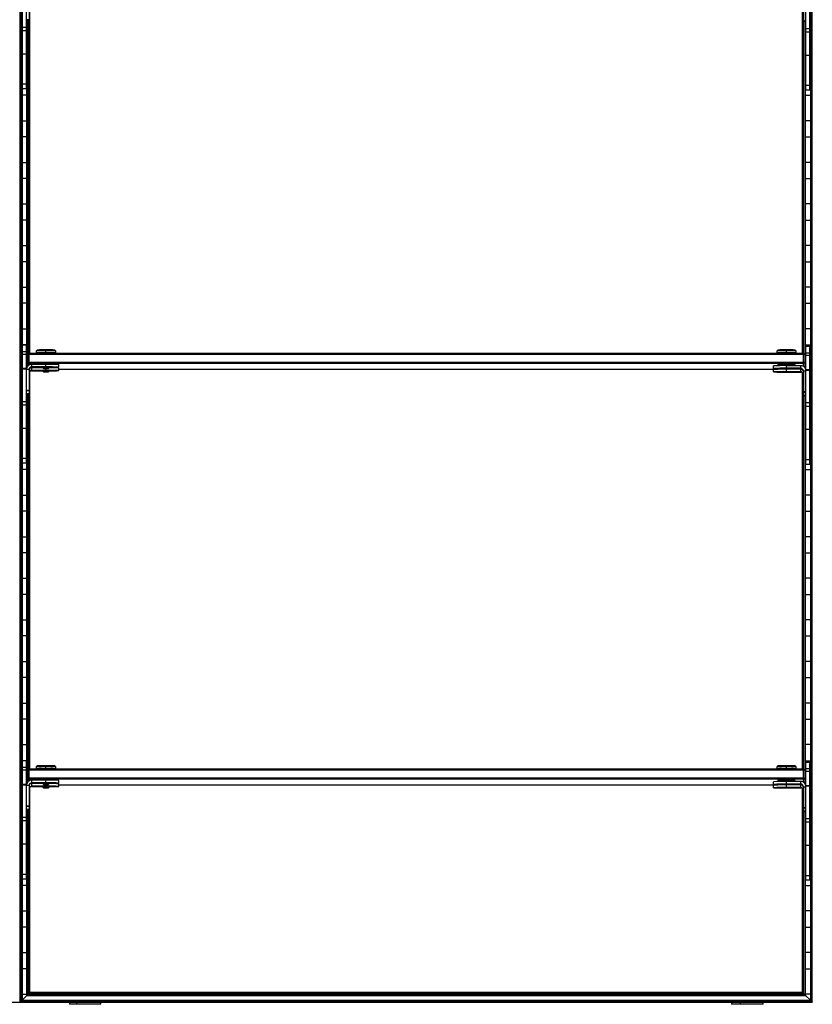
# Model space of a CAD drawing. Header units: millimetres. Extents: x -305 to 1920, y -1202 to 1202.
# Tile 4 of 8: x 1310 to 1920, y -1202 to -444. Entities that reach past the tile are written whole.
import ezdxf

# ---------------------------------------------------------------- set-up
doc = ezdxf.new("R2010")
doc.units = ezdxf.units.MM

msp = doc.modelspace()

# ---------------------------------------------------------------- linework, layer by layer
at = {"color": 7, "linetype": 'Continuous', "lineweight": 25}
for p, q in [((1310.62, -1200), (1310.62, 1200)), ((1310.96, 1199.65), (1310.96, -1199.65)), ((1311.77, 1198.85), (1311.77, -1198.85)), ((1312.12, 1198.5), (1312.12, -1198.5)), ((1918.87, 1198.5), (1918.87, -1198.5)), ((1919.21, -1198.85), (1919.21, 1198.85)), ((1920.02, 1199.65), (1920.02, -1199.65)), ((1920.37, -1200), (1920.37, 1200)), ((1312.49, -497.25), (1312.49, -406.25)), ((1315.49, -497.25), (1315.49, -406.25)), ((1915.49, -498.25), (1915.49, -407.25)), ((1918.49, -498.25), (1918.49, -407.25)), ((1317.49, -425.22), (1317.49, -444.18)), ((1318.07, -700.54), (1318.07, -426.78)), ((1912.91, -700.54), (1912.91, -427.78)), ((1913.49, -426.22), (1913.49, -445.18)), ((1317.49, -444.18), (1315.49, -444.18)), ((1315.87, -711.53), (1315.87, -444.18)), ((1316.21, -444.18), (1316.21, -710.92)), ((1317.02, -701.01), (1317.02, -444.18)), ((1317.37, -444.18), (1317.37, -700.66)), ((1913.49, -444.83), (1915.49, -444.83)), ((1913.49, -445.18), (1915.49, -445.18)), ((1913.62, -445.18), (1913.62, -700.66)), ((1913.96, -701.01), (1913.96, -445.18)), ((1914.77, -445.18), (1914.77, -711.92)), ((1915.12, -712.53), (1915.12, -445.18)), ((1315.49, -449.92), (1312.49, -449.92)), ((1315.49, -452.59), (1312.49, -452.59)), ((1918.49, -450.92), (1915.49, -450.92)), ((1918.49, -453.59), (1915.49, -453.59)), ((1312.12, -457.8), (1312.49, -457.8)), ((1315.49, -457.8), (1315.87, -457.8)), ((1915.49, -457.8), (1915.12, -457.8)), ((1918.87, -457.8), (1918.49, -457.8)), ((1312.49, -470.2), (1312.12, -470.2)), ((1315.49, -470.44), (1312.49, -470.44)), ((1315.87, -470.2), (1315.49, -470.2)), ((1915.12, -470.2), (1915.49, -470.2)), ((1918.49, -471.44), (1915.49, -471.44)), ((1918.49, -470.2), (1918.87, -470.2)), ((1312.12, -489.8), (1312.49, -489.8)), ((1315.49, -489.8), (1315.87, -489.8)), ((1915.49, -489.8), (1915.12, -489.8)), ((1918.87, -489.8), (1918.49, -489.8)), ((1315.49, -493.68), (1312.49, -493.68)), ((1315.49, -497.25), (1312.49, -497.25)), ((1918.49, -494.68), (1915.49, -494.68)), ((1918.49, -498.25), (1915.49, -498.25)), ((1315.87, -502.2), (1312.12, -502.2)), ((1915.12, -502.2), (1918.87, -502.2)), ((1312.12, -521.8), (1315.87, -521.8)), ((1918.87, -521.8), (1915.12, -521.8)), ((1315.87, -534.2), (1312.12, -534.2)), ((1915.12, -534.2), (1918.87, -534.2)), ((1312.12, -553.8), (1315.87, -553.8)), ((1918.87, -553.8), (1915.12, -553.8)), ((1315.87, -566.2), (1312.12, -566.2)), ((1915.12, -566.2), (1918.87, -566.2)), ((1312.12, -585.8), (1315.87, -585.8)), ((1918.87, -585.8), (1915.12, -585.8)), ((1315.87, -598.2), (1312.12, -598.2)), ((1915.12, -598.2), (1918.87, -598.2)), ((1312.12, -617.8), (1315.87, -617.8)), ((1918.87, -617.8), (1915.12, -617.8)), ((1315.87, -630.2), (1312.12, -630.2)), ((1915.12, -630.2), (1918.87, -630.2)), ((1312.12, -649.8), (1315.87, -649.8)), ((1918.87, -649.8), (1915.12, -649.8)), ((1315.87, -662.2), (1312.12, -662.2)), ((1915.12, -662.2), (1918.87, -662.2)), ((1312.12, -681.8), (1315.87, -681.8)), ((1918.87, -681.8), (1915.12, -681.8)), ((1315.87, -694.2), (1312.12, -694.2)), ((1312.49, -785.25), (1312.49, -694.25)), ((1312.49, -694.25), (1315.49, -694.25)), ((1315.49, -785.25), (1315.49, -694.25)), ((1915.12, -694.2), (1918.87, -694.2)), ((1915.49, -786.25), (1915.49, -695.25)), ((1915.49, -695.25), (1918.49, -695.25)), ((1918.49, -786.25), (1918.49, -695.25)), ((1315.49, -699.52), (1312.49, -699.52)), ((1315.49, -701.49), (1312.49, -701.49)), ((1316.49, -701.54), (1317.49, -700.54)), ((1316.49, -701.54), (1317.49, -701.52)), ((1316.49, -701.54), (1316.49, -710.57)), ((1317.49, -709.75), (1317.49, -700.54)), ((1317.49, -700.54), (1913.49, -700.54)), ((1913.49, -701.52), (1317.49, -701.52)), ((1323.74, -698.19), (1322.99, -698.94)), ((1322.99, -698.94), (1322.99, -700.39)), ((1323.74, -700.39), (1323.74, -700.54)), ((1330.49, -700.26), (1330.49, -698.08)), ((1330.49, -700.28), (1330.49, -700.54)), ((1337.99, -698.94), (1337.24, -698.19)), ((1337.24, -700.54), (1337.24, -700.39)), ((1337.99, -700.39), (1337.99, -698.94)), ((1893.74, -698.19), (1892.99, -698.94)), ((1892.99, -698.94), (1892.99, -700.39)), ((1893.74, -700.39), (1893.74, -700.54)), ((1900.49, -700.26), (1900.49, -698.08)), ((1900.49, -700.28), (1900.49, -700.54)), ((1907.99, -698.94), (1907.24, -698.19)), ((1907.24, -700.54), (1907.24, -700.39)), ((1907.99, -700.39), (1907.99, -698.94)), ((1913.49, -710.75), (1913.49, -700.54)), ((1914.49, -701.54), (1913.49, -700.54)), ((1914.49, -701.54), (1913.49, -701.52)), ((1914.49, -701.54), (1914.49, -711.57)), ((1918.49, -700.52), (1915.49, -700.52)), ((1918.49, -702.49), (1915.49, -702.49)), ((1317.49, -707.52), (1316.49, -707.54)), ((1317.49, -708.54), (1316.49, -707.54)), ((1317.49, -707.52), (1913.49, -707.52)), ((1913.49, -708.54), (1317.49, -708.54)), ((1319.49, -711.57), (1319.49, -709.22)), ((1330.49, -709.22), (1319.49, -709.22)), ((1330.49, -711.22), (1319.49, -711.22)), ((1319.49, -711.57), (1327.99, -711.57)), ((1319.49, -714.18), (1319.49, -711.84)), ((1327.99, -711.84), (1319.49, -711.84)), ((1327.99, -711.39), (1327.99, -711.89)), ((1327.99, -711.89), (1328.49, -712.39)), ((1330.49, -711.22), (1330.49, -709.22)), ((1330.49, -712.36), (1330.49, -711.35)), ((1332.49, -712.39), (1332.99, -711.89)), ((1332.99, -711.89), (1332.99, -711.39)), ((1340.49, -711.39), (1340.49, -709.39)), ((1340.49, -714.01), (1340.49, -712.01)), ((1890.49, -712.39), (1890.49, -710.39)), ((1893.74, -709.39), (1893.74, -710.26)), ((1900.49, -712.22), (1900.49, -709.27)), ((1911.49, -710.22), (1900.49, -710.22)), ((1907.24, -710.22), (1907.24, -709.39)), ((1911.49, -712.57), (1911.49, -710.22)), ((1913.49, -707.52), (1914.49, -707.54)), ((1913.49, -708.54), (1914.49, -707.54)), ((1312.12, -713.8), (1312.49, -713.8)), ((1315.49, -712.48), (1312.49, -712.48)), ((1315.49, -712.92), (1312.49, -712.92)), ((1317.49, -713.22), (1315.49, -713.22)), ((1317.49, -713.22), (1317.49, -732.18)), ((1318.07, -1020.49), (1318.07, -714.78)), ((1330.49, -713.83), (1319.49, -713.83)), ((1319.49, -714.18), (1327.99, -714.18)), ((1327.99, -714.01), (1327.99, -714.51)), ((1327.99, -714.51), (1328.49, -715.01)), ((1330.49, -713.83), (1330.49, -712.43)), ((1330.49, -714.97), (1330.49, -713.97)), ((1332.49, -715.01), (1332.99, -714.51)), ((1332.99, -714.51), (1332.99, -714.01)), ((1340.49, -712.86), (1893.74, -712.86)), ((1890.49, -715.01), (1890.49, -713.01)), ((1893.74, -712.52), (1893.74, -712.88)), ((1898.47, -712.37), (1898.49, -712.39)), ((1898.47, -714.99), (1898.49, -715.01)), ((1911.49, -712.22), (1900.49, -712.22)), ((1900.49, -712.36), (1900.49, -712.35)), ((1900.49, -712.43), (1900.49, -712.43)), ((1900.49, -714.83), (1900.49, -712.57)), ((1900.49, -712.57), (1911.49, -712.57)), ((1911.49, -712.84), (1900.49, -712.84)), ((1911.49, -714.83), (1900.49, -714.83)), ((1900.49, -714.97), (1900.49, -714.97)), ((1900.49, -715.05), (1900.49, -715.04)), ((1900.49, -715.18), (1911.49, -715.18)), ((1902.49, -712.39), (1902.51, -712.37)), ((1902.49, -715.01), (1902.51, -714.99)), ((1907.24, -712.84), (1907.24, -712.57)), ((1911.49, -715.18), (1911.49, -712.84)), ((1911.98, -712.86), (1912.54, -712.86)), ((1912.91, -1020.49), (1912.91, -715.78)), ((1913.49, -714.22), (1913.49, -733.18)), ((1913.49, -714.22), (1915.49, -714.22)), ((1915.49, -713.8), (1915.47, -713.8)), ((1918.49, -713.48), (1915.49, -713.48)), ((1918.49, -713.92), (1915.49, -713.92)), ((1918.87, -713.8), (1918.49, -713.8)), ((1312.49, -726.2), (1312.12, -726.2)), ((1918.49, -726.2), (1918.87, -726.2)), ((1317.49, -729.21), (1315.49, -729.21)), ((1317.49, -729.56), (1315.49, -729.56)), ((1317.49, -731.83), (1315.49, -731.83)), ((1317.49, -732.18), (1315.49, -732.18)), ((1315.87, -1031.48), (1315.87, -732.18)), ((1316.21, -732.18), (1316.21, -1030.87)), ((1317.02, -1020.96), (1317.02, -732.18)), ((1317.37, -732.18), (1317.37, -1020.61)), ((1913.49, -730.21), (1915.49, -730.21)), ((1913.49, -730.56), (1915.49, -730.56)), ((1913.49, -732.83), (1915.49, -732.83)), ((1913.49, -733.18), (1915.49, -733.18)), ((1913.62, -733.18), (1913.62, -1020.61)), ((1913.96, -1020.96), (1913.96, -733.18)), ((1914.77, -733.18), (1914.77, -1031.87)), ((1915.12, -1032.48), (1915.12, -733.18)), ((1315.49, -737.92), (1312.49, -737.92)), ((1315.49, -740.59), (1312.49, -740.59)), ((1918.49, -738.92), (1915.49, -738.92)), ((1918.49, -741.59), (1915.49, -741.59)), ((1312.12, -745.8), (1312.49, -745.8)), ((1315.49, -745.8), (1315.87, -745.8)), ((1915.49, -745.8), (1915.12, -745.8)), ((1918.87, -745.8), (1918.49, -745.8)), ((1312.49, -758.2), (1312.12, -758.2)), ((1315.49, -758.44), (1312.49, -758.44)), ((1315.87, -758.2), (1315.49, -758.2)), ((1915.12, -758.2), (1915.49, -758.2)), ((1918.49, -759.44), (1915.49, -759.44)), ((1918.49, -758.2), (1918.87, -758.2)), ((1312.12, -777.8), (1312.49, -777.8)), ((1315.49, -777.8), (1315.87, -777.8)), ((1915.49, -777.8), (1915.12, -777.8)), ((1918.87, -777.8), (1918.49, -777.8)), ((1315.49, -781.68), (1312.49, -781.68)), ((1315.49, -785.25), (1312.49, -785.25)), ((1918.49, -782.68), (1915.49, -782.68)), ((1918.49, -786.25), (1915.49, -786.25)), ((1315.87, -790.2), (1312.12, -790.2)), ((1915.12, -790.2), (1918.87, -790.2)), ((1312.12, -809.8), (1315.87, -809.8)), ((1918.87, -809.8), (1915.12, -809.8)), ((1315.87, -822.2), (1312.12, -822.2)), ((1915.12, -822.2), (1918.87, -822.2)), ((1312.12, -841.8), (1315.87, -841.8)), ((1918.87, -841.8), (1915.12, -841.8)), ((1315.87, -854.2), (1312.12, -854.2)), ((1915.12, -854.2), (1918.87, -854.2)), ((1312.12, -873.8), (1315.87, -873.8)), ((1918.87, -873.8), (1915.12, -873.8)), ((1315.87, -886.2), (1312.12, -886.2)), ((1915.12, -886.2), (1918.87, -886.2)), ((1312.12, -905.8), (1315.87, -905.8)), ((1918.87, -905.8), (1915.12, -905.8)), ((1315.87, -918.2), (1312.12, -918.2)), ((1915.12, -918.2), (1918.87, -918.2)), ((1312.12, -937.8), (1315.87, -937.8)), ((1918.87, -937.8), (1915.12, -937.8)), ((1315.87, -950.2), (1312.12, -950.2)), ((1915.12, -950.2), (1918.87, -950.2)), ((1312.12, -969.8), (1315.87, -969.8)), ((1918.87, -969.8), (1915.12, -969.8)), ((1315.87, -982.2), (1312.12, -982.2)), ((1915.12, -982.2), (1918.87, -982.2)), ((1312.12, -1001.8), (1315.87, -1001.8)), ((1918.87, -1001.8), (1915.12, -1001.8)), ((1315.87, -1014.2), (1312.12, -1014.2)), ((1312.49, -1105.2), (1312.49, -1014.2)), ((1315.49, -1105.2), (1315.49, -1014.2)), ((1915.12, -1014.2), (1918.87, -1014.2)), ((1315.49, -1019.47), (1312.49, -1019.47)), ((1315.49, -1021.44), (1312.49, -1021.44)), ((1316.49, -1021.49), (1317.49, -1020.49)), ((1316.49, -1021.49), (1317.49, -1021.47)), ((1316.49, -1021.49), (1316.49, -1030.52)), ((1317.49, -1029.7), (1317.49, -1020.49)), ((1317.49, -1020.49), (1913.49, -1020.49)), ((1913.49, -1021.47), (1317.49, -1021.47)), ((1323.74, -1018.14), (1322.99, -1018.89)), ((1322.99, -1018.89), (1322.99, -1020.34)), ((1323.74, -1020.34), (1323.74, -1020.49)), ((1330.49, -1020.21), (1330.49, -1018.03)), ((1330.49, -1020.23), (1330.49, -1020.49)), ((1337.99, -1018.89), (1337.24, -1018.14)), ((1337.24, -1020.49), (1337.24, -1020.34)), ((1337.99, -1020.34), (1337.99, -1018.89)), ((1893.74, -1018.14), (1892.99, -1018.89)), ((1892.99, -1018.89), (1892.99, -1020.34)), ((1893.74, -1020.34), (1893.74, -1020.49)), ((1900.49, -1020.21), (1900.49, -1018.03)), ((1900.49, -1020.23), (1900.49, -1020.49)), ((1907.99, -1018.89), (1907.24, -1018.14)), ((1907.24, -1020.49), (1907.24, -1020.34)), ((1907.99, -1020.34), (1907.99, -1018.89)), ((1913.49, -1030.7), (1913.49, -1020.49)), ((1914.49, -1021.49), (1913.49, -1020.49)), ((1914.49, -1021.49), (1913.49, -1021.47)), ((1914.49, -1021.49), (1914.49, -1031.52)), ((1915.49, -1106.2), (1915.49, -1015.2)), ((1915.49, -1015.2), (1918.49, -1015.2)), ((1918.49, -1020.47), (1915.49, -1020.47)), ((1918.49, -1022.44), (1915.49, -1022.44)), ((1918.49, -1106.2), (1918.49, -1015.2)), ((1317.49, -1027.47), (1316.49, -1027.49)), ((1317.49, -1028.49), (1316.49, -1027.49)), ((1317.49, -1027.47), (1913.49, -1027.47)), ((1913.49, -1028.49), (1317.49, -1028.49)), ((1319.49, -1031.52), (1319.49, -1029.17)), ((1330.49, -1029.17), (1319.49, -1029.17)), ((1330.49, -1031.17), (1330.49, -1029.17)), ((1340.49, -1031.34), (1340.49, -1029.34)), ((1893.74, -1029.34), (1893.74, -1030.21)), ((1900.49, -1032.17), (1900.49, -1029.23)), ((1911.49, -1030.17), (1900.49, -1030.17)), ((1907.24, -1030.17), (1907.24, -1029.34)), ((1911.49, -1032.52), (1911.49, -1030.17)), ((1913.49, -1027.47), (1914.49, -1027.49)), ((1913.49, -1028.49), (1914.49, -1027.49)), ((1312.12, -1033.8), (1312.49, -1033.8)), ((1315.49, -1032.43), (1312.49, -1032.43)), ((1315.49, -1032.87), (1312.49, -1032.87)), ((1317.49, -1033.17), (1315.49, -1033.17)), ((1317.49, -1033.17), (1317.49, -1052.13)), ((1318.07, -1192.55), (1318.07, -1034.73)), ((1330.49, -1031.17), (1319.49, -1031.17)), ((1319.49, -1031.52), (1327.99, -1031.52)), ((1319.49, -1034.14), (1319.49, -1031.79)), ((1327.99, -1031.79), (1319.49, -1031.79)), ((1330.49, -1033.79), (1319.49, -1033.79)), ((1319.49, -1034.14), (1327.99, -1034.14)), ((1327.99, -1031.34), (1327.99, -1031.84)), ((1327.99, -1031.84), (1328.49, -1032.34)), ((1327.99, -1033.96), (1327.99, -1034.46)), ((1327.99, -1034.46), (1328.49, -1034.96)), ((1330.49, -1032.31), (1330.49, -1031.3)), ((1330.49, -1033.79), (1330.49, -1032.38)), ((1330.49, -1034.93), (1330.49, -1033.92)), ((1332.49, -1032.34), (1332.99, -1031.84)), ((1332.49, -1034.96), (1332.99, -1034.46)), ((1332.99, -1031.84), (1332.99, -1031.34)), ((1332.99, -1034.46), (1332.99, -1033.96)), ((1340.49, -1033.96), (1340.49, -1031.96)), ((1340.49, -1032.82), (1893.74, -1032.82)), ((1890.49, -1032.34), (1890.49, -1030.34)), ((1890.49, -1034.96), (1890.49, -1032.96)), ((1893.74, -1032.47), (1893.74, -1032.83)), ((1898.47, -1032.33), (1898.49, -1032.34)), ((1898.47, -1034.94), (1898.49, -1034.96)), ((1911.49, -1032.17), (1900.49, -1032.17)), ((1900.49, -1032.31), (1900.49, -1032.3)), ((1900.49, -1032.38), (1900.49, -1032.38)), ((1900.49, -1034.79), (1900.49, -1032.52)), ((1900.49, -1032.52), (1911.49, -1032.52)), ((1911.49, -1032.79), (1900.49, -1032.79)), ((1911.49, -1034.79), (1900.49, -1034.79)), ((1900.49, -1034.93), (1900.49, -1034.92)), ((1900.49, -1035), (1900.49, -1035)), ((1900.49, -1035.14), (1911.49, -1035.14)), ((1902.49, -1032.34), (1902.51, -1032.33)), ((1902.49, -1034.96), (1902.51, -1034.94)), ((1907.24, -1032.79), (1907.24, -1032.52)), ((1911.49, -1035.14), (1911.49, -1032.79)), ((1911.98, -1032.82), (1912.54, -1032.82)), ((1912.91, -1192.55), (1912.91, -1035.73)), ((1913.49, -1034.17), (1913.49, -1053.13)), ((1913.49, -1034.17), (1915.49, -1034.17)), ((1915.49, -1033.8), (1915.47, -1033.8)), ((1918.49, -1033.43), (1915.49, -1033.43)), ((1918.49, -1033.87), (1915.49, -1033.87)), ((1918.87, -1033.8), (1918.49, -1033.8)), ((1312.49, -1046.2), (1312.12, -1046.2)), ((1317.49, -1049.17), (1315.49, -1049.17)), ((1317.49, -1049.51), (1315.49, -1049.51)), ((1317.49, -1051.78), (1315.49, -1051.78)), ((1317.49, -1052.13), (1315.49, -1052.13)), ((1315.87, -1194.75), (1315.87, -1052.13)), ((1316.21, -1052.13), (1316.21, -1194.4)), ((1317.02, -1193.6), (1317.02, -1052.13)), ((1317.37, -1052.13), (1317.37, -1193.25)), ((1913.49, -1050.17), (1915.49, -1050.17)), ((1913.49, -1050.51), (1915.49, -1050.51)), ((1913.49, -1052.78), (1915.49, -1052.78)), ((1918.49, -1046.2), (1918.87, -1046.2)), ((1315.49, -1057.87), (1312.49, -1057.87)), ((1315.49, -1060.54), (1312.49, -1060.54)), ((1913.49, -1053.13), (1915.49, -1053.13)), ((1913.62, -1053.13), (1913.62, -1193.25)), ((1913.96, -1193.6), (1913.96, -1053.13)), ((1914.77, -1053.13), (1914.77, -1194.4)), ((1915.12, -1194.75), (1915.12, -1053.13)), ((1918.49, -1058.87), (1915.49, -1058.87)), ((1312.12, -1065.8), (1312.49, -1065.8)), ((1315.49, -1065.8), (1315.87, -1065.8)), ((1915.49, -1065.8), (1915.12, -1065.8)), ((1918.49, -1061.54), (1915.49, -1061.54)), ((1918.87, -1065.8), (1918.49, -1065.8)), ((1312.49, -1078.2), (1312.12, -1078.2)), ((1315.49, -1078.39), (1312.49, -1078.39)), ((1315.87, -1078.2), (1315.49, -1078.2)), ((1915.12, -1078.2), (1915.49, -1078.2)), ((1918.49, -1079.39), (1915.49, -1079.39)), ((1918.49, -1078.2), (1918.87, -1078.2)), ((1312.12, -1097.8), (1312.49, -1097.8)), ((1315.49, -1097.8), (1315.87, -1097.8)), ((1915.49, -1097.8), (1915.12, -1097.8)), ((1918.87, -1097.8), (1918.49, -1097.8)), ((1315.49, -1101.63), (1312.49, -1101.63)), ((1315.49, -1105.2), (1312.49, -1105.2)), ((1918.49, -1102.63), (1915.49, -1102.63)), ((1315.87, -1110.2), (1312.12, -1110.2)), ((1915.12, -1110.2), (1918.87, -1110.2)), ((1918.49, -1106.2), (1915.49, -1106.2)), ((1312.12, -1129.8), (1315.87, -1129.8)), ((1918.87, -1129.8), (1915.12, -1129.8)), ((1315.87, -1142.2), (1312.12, -1142.2)), ((1915.12, -1142.2), (1918.87, -1142.2)), ((1312.12, -1161.8), (1315.87, -1161.8)), ((1918.87, -1161.8), (1915.12, -1161.8)), ((1315.87, -1174.2), (1312.12, -1174.2)), ((1915.12, -1174.2), (1918.87, -1174.2)), ((1312.12, -1193.8), (1315.87, -1193.8)), ((1315.87, -1194.75), (1312.12, -1198.5)), ((1315.87, -1194.75), (1915.12, -1194.75)), ((1317.02, -1193.6), (1316.21, -1194.4)), ((1316.21, -1194.4), (1914.77, -1194.4)), ((1317.02, -1193.6), (1913.96, -1193.6)), ((1318.07, -1192.55), (1317.37, -1193.25)), ((1317.37, -1193.25), (1913.62, -1193.25)), ((1912.91, -1192.55), (1318.07, -1192.55)), ((1912.91, -1192.55), (1913.62, -1193.25)), ((1913.96, -1193.6), (1914.77, -1194.4)), ((1918.87, -1193.8), (1915.12, -1193.8)), ((1915.12, -1194.75), (1918.87, -1198.5)), ((-304.88, -1200), (1920.37, -1200)), ((1311.77, -1198.85), (1310.96, -1199.65)), ((1310.96, -1199.65), (1920.02, -1199.65)), ((1311.77, -1198.85), (1919.21, -1198.85)), ((1312.12, -1198.5), (1918.87, -1198.5)), ((1348.52, -1200), (1348.52, -1201.6)), ((1372.71, -1201.6), (1348.52, -1201.6)), ((1354, -1200), (1354, -1201.6)), ((1372.71, -1201.6), (1372.71, -1200)), ((1858.27, -1200), (1858.27, -1201.6)), ((1882.46, -1201.6), (1858.27, -1201.6)), ((1864.8, -1200), (1864.8, -1201.6)), ((1882.46, -1201.6), (1882.46, -1200)), ((1919.21, -1198.85), (1920.02, -1199.65))]:
    msp.add_line(p, q, dxfattribs=at)
at = {"color": 7, "linetype": 'Continuous', "lineweight": 25, "flags": 128}
for points in [[(1323.43, -700.44), (1323.18, -700.42), (1322.99, -700.39), (1323.18, -700.36), (1323.73, -700.34), (1324.63, -700.31), (1325.81, -700.29), (1327.24, -700.28), (1328.82, -700.27), (1330.49, -700.26)], [(1323.74, -700.45), (1323.73, -700.45), (1323.49, -700.44)], [(1330.49, -700.26), (1332.16, -700.27), (1333.74, -700.28), (1335.17, -700.29), (1336.35, -700.31), (1337.25, -700.34), (1337.8, -700.36), (1337.99, -700.39), (1337.8, -700.42), (1337.25, -700.45), (1337.24, -700.45)], [(1893.43, -700.44), (1893.18, -700.42), (1892.99, -700.39), (1893.18, -700.36), (1893.73, -700.34), (1894.63, -700.31), (1895.81, -700.29), (1897.24, -700.28), (1898.82, -700.27), (1900.49, -700.26)], [(1893.74, -700.45), (1893.73, -700.45), (1893.49, -700.44)], [(1900.49, -700.26), (1902.16, -700.27), (1903.74, -700.28), (1905.17, -700.29), (1906.35, -700.31), (1907.25, -700.34), (1907.8, -700.36), (1907.99, -700.39), (1907.8, -700.42), (1907.25, -700.45), (1907.24, -700.45)], [(1319.49, -711.84), (1318.71, -711.91), (1318.18, -712.06)], [(1327.99, -711.89), (1327.99, -711.89), (1328.18, -711.87), (1328.72, -711.86), (1329.53, -711.85), (1330.49, -711.85)], [(1330.49, -712.36), (1329.72, -712.36), (1329.08, -712.37), (1328.64, -712.38), (1328.49, -712.39), (1328.64, -712.4), (1329.08, -712.42), (1329.72, -712.42), (1330.49, -712.43)], [(1330.49, -714.97), (1329.72, -714.98), (1329.08, -714.98), (1328.64, -715), (1328.49, -715.01), (1328.64, -715.02), (1329.08, -715.03), (1329.72, -715.04), (1330.49, -715.04)], [(1330.49, -712.43), (1331.26, -712.42), (1331.9, -712.42), (1332.34, -712.4), (1332.49, -712.39), (1332.34, -712.38), (1331.9, -712.37), (1331.26, -712.36), (1330.49, -712.36)], [(1330.49, -714.47), (1331.45, -714.47), (1332.26, -714.48), (1332.8, -714.49), (1332.99, -714.51), (1332.99, -714.51)], [(1330.49, -715.04), (1331.26, -715.04), (1331.9, -715.03), (1332.34, -715.02), (1332.49, -715.01), (1332.34, -715), (1331.9, -714.98), (1331.26, -714.98), (1330.49, -714.97)], [(1900.49, -712.43), (1899.63, -712.43), (1898.9, -712.42), (1898.41, -712.41), (1898.24, -712.39), (1898.41, -712.38), (1898.9, -712.36), (1899.63, -712.36), (1900.49, -712.35)], [(1900.49, -715.05), (1899.63, -715.05), (1898.9, -715.04), (1898.41, -715.02), (1898.24, -715.01), (1898.41, -714.99), (1898.9, -714.98), (1899.63, -714.97), (1900.49, -714.97)], [(1900.49, -712.36), (1899.72, -712.36), (1899.08, -712.37), (1898.64, -712.38), (1898.49, -712.39), (1898.64, -712.4), (1899.08, -712.42), (1899.72, -712.42), (1900.49, -712.43)], [(1900.49, -714.97), (1899.72, -714.98), (1899.08, -714.98), (1898.64, -715), (1898.49, -715.01), (1898.64, -715.02), (1899.08, -715.03), (1899.72, -715.04), (1900.49, -715.04)], [(1900.49, -712.35), (1901.35, -712.36), (1902.08, -712.36), (1902.57, -712.38), (1902.74, -712.39), (1902.57, -712.41), (1902.08, -712.42), (1901.35, -712.43), (1900.49, -712.43)], [(1900.49, -712.43), (1901.26, -712.42), (1901.9, -712.42), (1902.34, -712.4), (1902.49, -712.39), (1902.34, -712.38), (1901.9, -712.37), (1901.26, -712.36), (1900.49, -712.36)], [(1900.49, -715.04), (1901.26, -715.04), (1901.9, -715.03), (1902.34, -715.02), (1902.49, -715.01), (1902.34, -715), (1901.9, -714.98), (1901.26, -714.98), (1900.49, -714.97)], [(1900.49, -714.97), (1901.35, -714.97), (1902.08, -714.98), (1902.57, -714.99), (1902.74, -715.01), (1902.57, -715.02), (1902.08, -715.04), (1901.35, -715.05), (1900.49, -715.05)], [(1912.8, -713.06), (1912.27, -712.91), (1911.49, -712.84)], [(1323.43, -1020.39), (1323.18, -1020.37), (1322.99, -1020.34), (1323.18, -1020.32), (1323.73, -1020.29), (1324.63, -1020.26), (1325.81, -1020.24), (1327.24, -1020.23), (1328.82, -1020.22), (1330.49, -1020.21)], [(1323.74, -1020.4), (1323.73, -1020.4), (1323.49, -1020.39)], [(1330.49, -1020.21), (1332.16, -1020.22), (1333.74, -1020.23), (1335.17, -1020.24), (1336.35, -1020.26), (1337.25, -1020.29), (1337.8, -1020.32), (1337.99, -1020.34), (1337.8, -1020.37), (1337.25, -1020.4), (1337.24, -1020.4)], [(1893.43, -1020.39), (1893.18, -1020.37), (1892.99, -1020.34), (1893.18, -1020.32), (1893.73, -1020.29), (1894.63, -1020.26), (1895.81, -1020.24), (1897.24, -1020.23), (1898.82, -1020.22), (1900.49, -1020.21)], [(1893.74, -1020.4), (1893.73, -1020.4), (1893.49, -1020.39)], [(1900.49, -1020.21), (1902.16, -1020.22), (1903.74, -1020.23), (1905.17, -1020.24), (1906.35, -1020.26), (1907.25, -1020.29), (1907.8, -1020.32), (1907.99, -1020.34), (1907.8, -1020.37), (1907.25, -1020.4), (1907.24, -1020.4)], [(1319.49, -1031.79), (1318.71, -1031.86), (1318.18, -1032.01)], [(1327.99, -1031.84), (1327.99, -1031.84), (1328.18, -1031.83), (1328.72, -1031.81), (1329.53, -1031.8), (1330.49, -1031.8)], [(1327.99, -1034.46), (1327.99, -1034.46), (1328.18, -1034.44), (1328.72, -1034.43), (1329.53, -1034.42), (1330.49, -1034.42)], [(1330.49, -1032.31), (1329.72, -1032.31), (1329.08, -1032.32), (1328.64, -1032.33), (1328.49, -1032.34), (1328.64, -1032.36), (1329.08, -1032.37), (1329.72, -1032.37), (1330.49, -1032.38)], [(1330.49, -1034.93), (1329.72, -1034.93), (1329.08, -1034.94), (1328.64, -1034.95), (1328.49, -1034.96), (1328.64, -1034.97), (1329.08, -1034.98), (1329.72, -1034.99), (1330.49, -1035)], [(1330.49, -1032.38), (1331.26, -1032.37), (1331.9, -1032.37), (1332.34, -1032.36), (1332.49, -1032.34), (1332.34, -1032.33), (1331.9, -1032.32), (1331.26, -1032.31), (1330.49, -1032.31)], [(1330.49, -1035), (1331.26, -1034.99), (1331.9, -1034.98), (1332.34, -1034.97), (1332.49, -1034.96), (1332.34, -1034.95), (1331.9, -1034.94), (1331.26, -1034.93), (1330.49, -1034.93)], [(1900.49, -1032.38), (1899.63, -1032.38), (1898.9, -1032.37), (1898.41, -1032.36), (1898.24, -1032.34), (1898.41, -1032.33), (1898.9, -1032.32), (1899.63, -1032.31), (1900.49, -1032.3)], [(1900.49, -1035), (1899.63, -1035), (1898.9, -1034.99), (1898.41, -1034.98), (1898.24, -1034.96), (1898.41, -1034.95), (1898.9, -1034.93), (1899.63, -1034.92), (1900.49, -1034.92)], [(1900.49, -1032.31), (1899.72, -1032.31), (1899.08, -1032.32), (1898.64, -1032.33), (1898.49, -1032.34), (1898.64, -1032.36), (1899.08, -1032.37), (1899.72, -1032.37), (1900.49, -1032.38)], [(1900.49, -1034.93), (1899.72, -1034.93), (1899.08, -1034.94), (1898.64, -1034.95), (1898.49, -1034.96), (1898.64, -1034.97), (1899.08, -1034.98), (1899.72, -1034.99), (1900.49, -1035)], [(1900.49, -1032.3), (1901.35, -1032.31), (1902.08, -1032.32), (1902.57, -1032.33), (1902.74, -1032.34), (1902.57, -1032.36), (1902.08, -1032.37), (1901.35, -1032.38), (1900.49, -1032.38)], [(1900.49, -1032.38), (1901.26, -1032.37), (1901.9, -1032.37), (1902.34, -1032.36), (1902.49, -1032.34), (1902.34, -1032.33), (1901.9, -1032.32), (1901.26, -1032.31), (1900.49, -1032.31)], [(1900.49, -1034.92), (1901.35, -1034.92), (1902.08, -1034.93), (1902.57, -1034.95), (1902.74, -1034.96), (1902.57, -1034.98), (1902.08, -1034.99), (1901.35, -1035), (1900.49, -1035)], [(1900.49, -1035), (1901.26, -1034.99), (1901.9, -1034.98), (1902.34, -1034.97), (1902.49, -1034.96), (1902.34, -1034.95), (1901.9, -1034.94), (1901.26, -1034.93), (1900.49, -1034.93)], [(1912.8, -1033.01), (1912.27, -1032.86), (1911.49, -1032.79)]]:
    msp.add_lwpolyline(points, dxfattribs=at)
at = {"color": 7, "linetype": 'Continuous', "lineweight": 25}
for centre, radius, start, end in [((1328.89, -822.23), 123.43, 89.25854, 92.74116), ((1328.95, -805.34), 107.28, 89.1797, 92.78539), ((1328.94, -804.68), 104.41, 89.14727, 92.85242), ((1332.55, -774.68), 76.63, 86.49325, 91.54166), ((1332.64, -790.46), 91.67, 86.65543, 91.34487), ((1332.57, -774.3), 74.05, 86.38746, 91.61285), ((1898.89, -822.23), 123.43, 89.25854, 92.74116), ((1898.95, -805.34), 107.28, 89.1797, 92.78539), ((1898.94, -804.68), 104.41, 89.14727, 92.85242), ((1902.55, -774.68), 76.63, 86.49325, 91.54166), ((1902.64, -790.46), 91.67, 86.65543, 91.34487), ((1902.57, -774.3), 74.05, 86.38746, 91.61285), ((1319.49, -713.22), 4, 89.99564, 179.99564), ((1319.49, -713.22), 2, 89.99564, 179.99564), ((1319.49, -713.57), 2, 89.99564, 179.99564), ((1332.99, -852.6), 143.4, 87.00167, 90.99863), ((1332.99, -854.59), 143.4, 87.00167, 90.99863), ((1331.11, -747.69), 35.85, 87.00167, 90.99863), ((1334.09, -593.71), 117.85, 269.46681, 273.11461), ((1334.8, -797.87), 86.05, 86.21089, 91.20769), ((1897.99, -853.6), 143.4, 89.00137, 92.99833), ((1898.94, -813.68), 104.41, 89.14727, 92.85242), ((1902.57, -783.29), 74.05, 86.38746, 91.61285), ((1911.49, -714.22), 4, 0.00436, 90.00436), ((1319.49, -715.83), 2, 89.99564, 179.99564), ((1319.49, -716.18), 2, 89.99564, 179.99564), ((1329.87, -750.31), 35.85, 89.00137, 92.99833), ((1332.99, -857.21), 143.4, 87.00167, 90.99863), ((1334.09, -596.33), 117.85, 269.46681, 273.11461), ((1897.99, -855.59), 143.4, 89.00137, 92.99833), ((1897.99, -569.19), 143.4, 267.00167, 270.99863), ((1897.99, -856.21), 143.4, 89.00137, 92.99833), ((1897.99, -858.21), 143.4, 89.00137, 92.99833), ((1897.99, -571.81), 143.4, 267.00167, 270.99863), ((1911.49, -714.22), 2, 0.00436, 90.00436), ((1911.49, -714.57), 2, 0.00436, 90.00436), ((1911.49, -716.83), 2, 0.00436, 90.00436), ((1911.49, -717.18), 2, 0.00436, 90.00436), ((1328.89, -1142.18), 123.43, 89.25854, 92.74116), ((1328.95, -1125.29), 107.28, 89.1797, 92.78539), ((1328.94, -1124.63), 104.41, 89.14727, 92.85242), ((1332.55, -1094.63), 76.63, 86.49325, 91.54166), ((1332.64, -1110.41), 91.67, 86.65543, 91.34487), ((1332.57, -1094.25), 74.05, 86.38746, 91.61285), ((1898.89, -1142.18), 123.43, 89.25854, 92.74116), ((1898.95, -1125.29), 107.28, 89.1797, 92.78539), ((1898.94, -1124.63), 104.41, 89.14727, 92.85242), ((1902.55, -1094.63), 76.63, 86.49325, 91.54166), ((1902.64, -1110.41), 91.67, 86.65543, 91.34487), ((1902.57, -1094.25), 74.05, 86.38746, 91.61285), ((1319.49, -1033.17), 4, 89.99564, 179.99564), ((1332.99, -1172.55), 143.4, 87.00167, 90.99863), ((1897.99, -1173.55), 143.4, 89.00137, 92.99833), ((1898.94, -1133.63), 104.41, 89.14727, 92.85242), ((1902.57, -1103.25), 74.05, 86.38746, 91.61285), ((1911.49, -1034.17), 4, 0.00436, 90.00436), ((1319.49, -1033.17), 2, 89.99564, 179.99564), ((1319.49, -1033.52), 2, 89.99564, 179.99564), ((1319.49, -1035.79), 2, 89.99564, 179.99564), ((1319.49, -1036.14), 2, 89.99564, 179.99564), ((1332.99, -1174.55), 143.4, 87.00167, 90.99863), ((1331.11, -1067.64), 35.85, 87.00167, 90.99863), ((1332.99, -1177.16), 143.4, 87.00167, 90.99863), ((1331.11, -1070.26), 35.85, 87.00167, 90.99863), ((1334.09, -913.67), 117.85, 269.46681, 273.11461), ((1334.8, -1117.82), 86.05, 86.21089, 91.20769), ((1334.09, -916.28), 117.85, 269.46681, 273.11461), ((1897.99, -1175.55), 143.4, 89.00137, 92.99833), ((1897.99, -889.14), 143.4, 267.00167, 270.99863), ((1897.99, -1176.16), 143.4, 89.00137, 92.99833), ((1897.99, -1178.16), 143.4, 89.00137, 92.99833), ((1897.99, -891.76), 143.4, 267.00167, 270.99863), ((1911.49, -1034.17), 2, 0.00436, 90.00436), ((1911.49, -1034.52), 2, 0.00436, 90.00436), ((1911.49, -1036.79), 2, 0.00436, 90.00436), ((1911.49, -1037.14), 2, 0.00436, 90.00436)]:
    msp.add_arc(centre, radius, start, end, dxfattribs=at)
for points, knots in [([(1316.21, -1194.4), (1316.17, -1194.45), (1316.07, -1194.55), (1315.96, -1194.66), (1315.9, -1194.72), (1315.87, -1194.74), (1315.87, -1194.75), (1315.87, -1194.75)], [0, 0, 0, 0, 0.3101202, 0.6161208, 0.7588957, 0.8860224, 1, 1, 1, 1]), ([(1316.21, -1194.4), (1316.17, -1194.45), (1316.07, -1194.55), (1315.96, -1194.66), (1315.9, -1194.72), (1315.87, -1194.74), (1315.87, -1194.75), (1315.87, -1194.75)], [0, 0, 0, 0, 0.31012, 0.616121, 0.758896, 0.886022, 1, 1, 1, 1]), ([(1317.37, -1193.25), (1317.36, -1193.25), (1317.36, -1193.26), (1317.31, -1193.31), (1317.23, -1193.38), (1317.13, -1193.48), (1317.05, -1193.56), (1317.02, -1193.6)], [0, 0, 0, 0, 0.146754, 0.316126, 0.510248, 0.757793, 1, 1, 1, 1]), ([(1317.37, -1193.25), (1317.36, -1193.25), (1317.36, -1193.26), (1317.31, -1193.31), (1317.23, -1193.38), (1317.13, -1193.48), (1317.05, -1193.56), (1317.02, -1193.6)], [0, 0, 0, 0, 0.1467542, 0.3161257, 0.5102478, 0.7577933, 1, 1, 1, 1]), ([(1913.62, -1193.25), (1913.62, -1193.25), (1913.62, -1193.26), (1913.67, -1193.31), (1913.75, -1193.38), (1913.85, -1193.48), (1913.93, -1193.56), (1913.96, -1193.6)], [0, 0, 0, 0, 0.146754, 0.316126, 0.510248, 0.757793, 1, 1, 1, 1]), ([(1913.62, -1193.25), (1913.62, -1193.25), (1913.62, -1193.26), (1913.67, -1193.31), (1913.75, -1193.38), (1913.85, -1193.48), (1913.93, -1193.56), (1913.96, -1193.6)], [0, 0, 0, 0, 0.146754, 0.316126, 0.510248, 0.757793, 1, 1, 1, 1]), ([(1914.77, -1194.4), (1914.81, -1194.45), (1914.91, -1194.55), (1915.02, -1194.66), (1915.08, -1194.72), (1915.11, -1194.74), (1915.11, -1194.75), (1915.12, -1194.75)], [0, 0, 0, 0, 0.31012, 0.616121, 0.758896, 0.886022, 1, 1, 1, 1]), ([(1914.77, -1194.4), (1914.81, -1194.45), (1914.91, -1194.55), (1915.02, -1194.66), (1915.08, -1194.72), (1915.11, -1194.74), (1915.11, -1194.75), (1915.12, -1194.75)], [0, 0, 0, 0, 0.31012, 0.616121, 0.758896, 0.886022, 1, 1, 1, 1]), ([(1310.27, -1199.65), (1310.31, -1199.7), (1310.41, -1199.8), (1310.52, -1199.91), (1310.58, -1199.97), (1310.61, -1199.99), (1310.61, -1200), (1310.62, -1200)], [0, 0, 0, 0, 0.31012, 0.616121, 0.758896, 0.886022, 1, 1, 1, 1]), ([(1310.27, -1199.65), (1310.31, -1199.7), (1310.41, -1199.8), (1310.52, -1199.91), (1310.58, -1199.97), (1310.61, -1199.99), (1310.61, -1200), (1310.62, -1200)], [0, 0, 0, 0, 0.31012, 0.616121, 0.758896, 0.886022, 1, 1, 1, 1]), ([(1310.96, -1199.65), (1310.92, -1199.7), (1310.82, -1199.8), (1310.71, -1199.91), (1310.65, -1199.97), (1310.62, -1199.99), (1310.62, -1200), (1310.62, -1200)], [0, 0, 0, 0, 0.31012, 0.616121, 0.758896, 0.886022, 1, 1, 1, 1]), ([(1310.96, -1199.65), (1310.92, -1199.7), (1310.82, -1199.8), (1310.71, -1199.91), (1310.65, -1199.97), (1310.62, -1199.99), (1310.62, -1200), (1310.62, -1200)], [0, 0, 0, 0, 0.31012, 0.616121, 0.758896, 0.886022, 1, 1, 1, 1]), ([(1312.12, -1198.5), (1312.11, -1198.5), (1312.11, -1198.51), (1312.06, -1198.56), (1311.98, -1198.63), (1311.88, -1198.73), (1311.8, -1198.81), (1311.77, -1198.85)], [0, 0, 0, 0, 0.146754, 0.316126, 0.510248, 0.757793, 1, 1, 1, 1]), ([(1312.12, -1198.5), (1312.11, -1198.5), (1312.11, -1198.51), (1312.06, -1198.56), (1311.98, -1198.63), (1311.88, -1198.73), (1311.8, -1198.81), (1311.77, -1198.85)], [0, 0, 0, 0, 0.146754, 0.316126, 0.510248, 0.757793, 1, 1, 1, 1]), ([(1918.87, -1198.5), (1918.87, -1198.5), (1918.87, -1198.51), (1918.92, -1198.56), (1919, -1198.63), (1919.1, -1198.73), (1919.18, -1198.81), (1919.21, -1198.85)], [0, 0, 0, 0, 0.146754, 0.316126, 0.510248, 0.757793, 1, 1, 1, 1]), ([(1918.87, -1198.5), (1918.87, -1198.5), (1918.87, -1198.51), (1918.92, -1198.56), (1919, -1198.63), (1919.1, -1198.73), (1919.18, -1198.81), (1919.21, -1198.85)], [0, 0, 0, 0, 0.1467542, 0.3161257, 0.5102478, 0.7577933, 1, 1, 1, 1]), ([(1920.02, -1199.65), (1920.06, -1199.7), (1920.16, -1199.8), (1920.27, -1199.91), (1920.33, -1199.97), (1920.36, -1199.99), (1920.36, -1200), (1920.37, -1200)], [0, 0, 0, 0, 0.31012, 0.616121, 0.758896, 0.886022, 1, 1, 1, 1]), ([(1920.02, -1199.65), (1920.06, -1199.7), (1920.16, -1199.8), (1920.27, -1199.91), (1920.33, -1199.97), (1920.36, -1199.99), (1920.36, -1200), (1920.37, -1200)], [0, 0, 0, 0, 0.31012, 0.616121, 0.758896, 0.886022, 1, 1, 1, 1])]:
    msp.add_open_spline(points, degree=3, knots=knots, dxfattribs=at)

doc.saveas('drawing.dxf')
